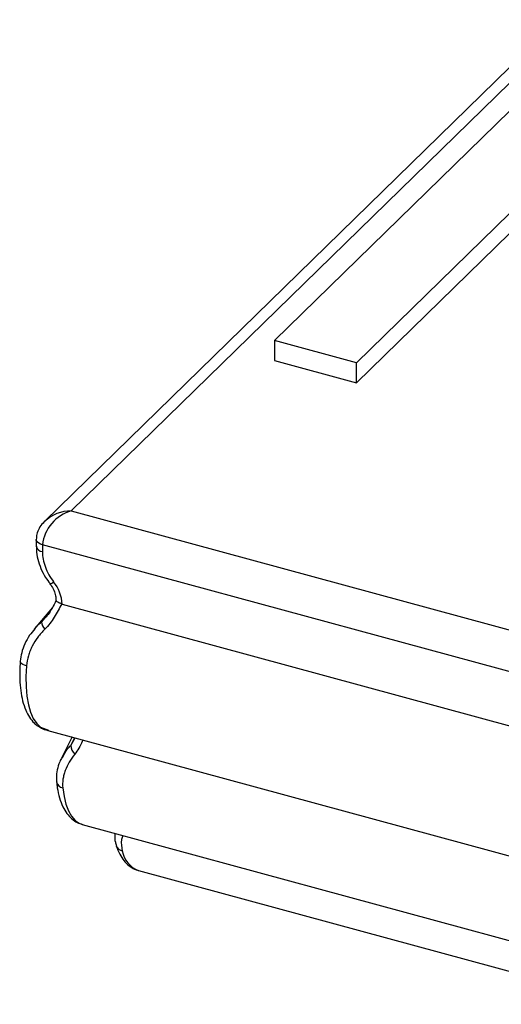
# Paper-space layout '_Trimétrica' of a CAD drawing. Header units: millimetres. Extents: x -803 to -617, y -674 to 402.
# Tile 1 of 4: x -803 to -720, y -673 to -504. Entities that reach past the tile are written whole.
import ezdxf

# ---------------------------------------------------------------- set-up
doc = ezdxf.new("R2010")
doc.units = ezdxf.units.MM

psp = doc.layouts.new('_Trimétrica')

# ---------------------------------------------------------------- linework, layer by layer
at = {"color": 7, "linetype": 'Continuous', "lineweight": 25}
for p, q in [((-744.59, -562.87), (-660.58, -480.88)), ((-744.59, -566.3), (-660.58, -484.3)), ((-714.66, -508.47), (-798.4, -590.19)), ((-758.74, -559.02), (-714.66, -516)), ((-744.59, -562.87), (-758.74, -559.02)), ((-758.74, -559.02), (-758.74, -562.45)), ((-758.74, -562.45), (-744.59, -566.3)), ((-744.59, -566.3), (-744.59, -562.87)), ((-793.8, -588.41), (-714.2, -610.04)), ((-799.85, -593.34), (-799.85, -594.51)), ((-713.88, -617.32), (-798.78, -594.25)), ((-798.78, -594.25), (-798.78, -595.43)), ((-795.38, -604.47), (-717.29, -625.69)), ((-797.07, -605.04), (-800.23, -608.81)), ((-798.93, -607.53), (-798.17, -606.64)), ((-799.12, -625.71), (-797.74, -626.25)), ((-797.88, -626.26), (-713.55, -649.18)), ((-793.67, -627.4), (-795.46, -630.92)), ((-791.91, -642.49), (-707.01, -665.57)), ((-782.22, -650.42), (-697.31, -673.5))]:
    psp.add_line(p, q, dxfattribs=at)
at = {"color": 8, "linetype": 'Continuous', "lineweight": 25}
for p, q in [((-714.66, -511.17), (-793.8, -588.41)), ((-797.62, -605.94), (-798.93, -607.53)), ((-793.25, -627.52), (-793.9, -628.84)), ((-793.9, -628.84), (-793.11, -627.55))]:
    psp.add_line(p, q, dxfattribs=at)
at = {"color": 8, "linetype": 'Continuous', "lineweight": 25, "flags": 128}
for points in [[(-798.78, -594.25), (-799.11, -594.14), (-799.39, -594), (-799.61, -593.83), (-799.76, -593.64), (-799.84, -593.44), (-799.85, -593.34)], [(-801.54, -615.13), (-801.87, -615.02), (-802.15, -614.9), (-802.37, -614.76), (-802.52, -614.6), (-802.6, -614.45), (-802.61, -614.34)], [(-795.27, -636.17), (-795.06, -637.66), (-794.73, -638.99), (-794.3, -640.13), (-793.77, -641.06), (-793.15, -641.78), (-792.45, -642.28), (-791.91, -642.49)]]:
    psp.add_lwpolyline(points, dxfattribs=at)
at = {"color": 7, "linetype": 'Continuous', "lineweight": 25, "flags": 128}
for points in [[(-801.54, -615.13), (-801.63, -616.99), (-801.61, -618.75), (-801.47, -620.37), (-801.21, -621.84), (-800.84, -623.12), (-800.36, -624.2), (-799.78, -625.07), (-799.12, -625.71)], [(-799.12, -625.71), (-799.45, -625.58), (-799.67, -625.45)]]:
    psp.add_lwpolyline(points, dxfattribs=at)
at = {"color": 7, "linetype": 'Continuous', "lineweight": 25}
for centre, radius, start, end in [((-791.95, -595.04), 6.88, 105.5997, 173.4349), ((-802.16, -604.91), 6.8, 3.7278, 38.6545), ((-796.89, -607.38), 2.05, 184.2453, 224.0118), ((-791.78, -628.8), 2.12, 181.0011, 227.6079)]:
    psp.add_arc(centre, radius, start, end, dxfattribs=at)
at = {"color": 8, "linetype": 'Continuous', "lineweight": 25}
for centre, radius, start, end in [((-793.8, -595.21), 6.8, 89.997, 132.8176), ((-798.69, -594.23), 1.2, 193.9605, 265.4877), ((-797.61, -599.9), 1.07, 275.9123, 315.1798), ((-795.1, -634.91), 1.27, 192.584, 262.3153), ((-784.69, -645.65), 1.44, 199.6985, 257.8874), ((-780.63, -646.28), 4.44, 190.075, 248.99)]:
    psp.add_arc(centre, radius, start, end, dxfattribs=at)
at = {"color": 7, "linetype": 'Continuous', "lineweight": 25}
for points, knots in [([(-798.39, -590.23), (-798.49, -590.32), (-798.89, -590.66), (-799.37, -591.4), (-799.78, -592.37), (-799.83, -593.03), (-799.85, -593.34)], [0, 0, 0, 0, 0.111078, 0.434306, 0.737412, 1, 1, 1, 1]), ([(-799.82, -594.52), (-799.82, -594.73), (-799.85, -595.46), (-799.61, -596.76), (-799.08, -598.35), (-798.37, -599.78), (-797.75, -600.6), (-797.48, -600.95)], [0, 0, 0, 0, 0.094842, 0.332385, 0.575528, 0.817878, 1, 1, 1, 1]), ([(-798.78, -595.43), (-798.78, -595.86), (-798.74, -596.31), (-798.57, -597.2), (-798.45, -597.65), (-798.11, -598.55), (-797.71, -599.43), (-797.16, -600.26), (-796.85, -600.66)], [0, 0, 0, 0, 0.25, 0.25, 0.5, 0.5, 0.75, 1, 1, 1, 1]), ([(-797.5, -600.97), (-797.4, -601.11), (-797.08, -601.56), (-796.69, -602.34), (-796.45, -603.21), (-796.45, -603.67), (-796.46, -603.87)], [0, 0, 0, 0, 0.151056, 0.459946, 0.767595, 1, 1, 1, 1]), ([(-795.46, -604.44), (-795.85, -605.22), (-796.26, -605.99), (-797.21, -607.5), (-797.74, -608.2), (-798.36, -608.8)], [0, 0, 0, 0, 0.5, 0.5, 1, 1, 1, 1]), ([(-796.43, -603.82), (-796.49, -603.95), (-796.75, -604.5), (-797.26, -605.42), (-797.83, -606.33), (-798.2, -606.73), (-798.3, -606.84)], [0, 0, 0, 0, 0.126093, 0.533635, 0.878063, 1, 1, 1, 1]), ([(-795.46, -604.44), (-795.63, -604.38), (-795.97, -604.25), (-796.29, -604.07), (-796.45, -603.94), (-796.42, -603.88), (-796.42, -603.87)], [0, 0, 0, 0, 0.283653, 0.56706, 0.858247, 1, 1, 1, 1]), ([(-800.12, -608.75), (-800.43, -609.12), (-801.1, -609.91), (-801.85, -611.31), (-802.41, -612.82), (-802.54, -613.85), (-802.61, -614.34)], [0, 0, 0, 0, 0.226795, 0.496819, 0.758801, 1, 1, 1, 1]), ([(-798.36, -608.8), (-798.81, -609.24), (-799.22, -609.71), (-799.95, -610.69), (-800.27, -611.2), (-800.68, -612.01), (-800.81, -612.29), (-801.03, -612.84), (-801.13, -613.12), (-801.38, -613.97), (-801.49, -614.54), (-801.54, -615.13)], [0, 0, 0, 0, 0.25, 0.25, 0.5, 0.5, 0.625, 0.625, 0.75, 0.75, 1, 1, 1, 1]), ([(-802.61, -614.34), (-802.64, -614.71), (-802.71, -615.79), (-802.72, -617.51), (-802.56, -619.43), (-802.23, -621.2), (-801.73, -622.73), (-801.06, -624), (-800.36, -624.89), (-799.85, -625.3), (-799.67, -625.45)], [0, 0, 0, 0, 0.07561, 0.220368, 0.366508, 0.514827, 0.665926, 0.802258, 0.927785, 1, 1, 1, 1]), ([(-799.66, -625.44), (-799.43, -625.59), (-798.9, -625.94), (-798.25, -626.18), (-797.81, -626.26), (-797.74, -626.28)], [0, 0, 0, 0, 0.395395, 0.893693, 1, 1, 1, 1]), ([(-795.42, -630.94), (-795.55, -631.18), (-795.92, -631.86), (-796.25, -633.05), (-796.43, -634.24), (-796.34, -634.95), (-796.31, -635.19)], [0, 0, 0, 0, 0.18162, 0.517206, 0.836667, 1, 1, 1, 1]), ([(-793.21, -630.37), (-793.57, -630.81), (-793.89, -631.27), (-794.44, -632.2), (-794.67, -632.69), (-794.94, -633.43), (-795.02, -633.68), (-795.15, -634.18), (-795.2, -634.43), (-795.31, -635.18), (-795.32, -635.67), (-795.27, -636.17)], [0, 0, 0, 0, 0.25, 0.25, 0.5, 0.5, 0.625, 0.625, 0.75, 0.75, 1, 1, 1, 1]), ([(-796.34, -635.19), (-796.3, -635.51), (-796.19, -636.46), (-795.87, -637.92), (-795.32, -639.4), (-794.61, -640.61), (-793.77, -641.52), (-792.86, -642.18), (-792.18, -642.38), (-791.88, -642.47)], [0, 0, 0, 0, 0.090669, 0.267423, 0.447122, 0.605304, 0.750574, 0.886686, 1, 1, 1, 1]), ([(-786.24, -644.03), (-786.26, -644.13), (-786.34, -644.62), (-786.29, -645.34), (-786.08, -645.93), (-786.01, -646.12)], [0, 0, 0, 0, 0.140225, 0.706121, 1, 1, 1, 1]), ([(-786.05, -646.14), (-785.95, -646.41), (-785.69, -647.15), (-785.14, -648.2), (-784.35, -649.21), (-783.42, -649.93), (-782.67, -650.34), (-782.24, -650.4), (-782.18, -650.41)], [0, 0, 0, 0, 0.13255, 0.364395, 0.577929, 0.776065, 0.966735, 1, 1, 1, 1])]:
    psp.add_open_spline(points, degree=3, knots=knots, dxfattribs=at)
psp.add_open_spline([(-795.38, -604.47), (-795.41, -604.46), (-795.43, -604.45), (-795.46, -604.44)], degree=3, dxfattribs=at)
at = {"color": 8, "linetype": 'Continuous', "lineweight": 25}
for points, knots in [([(-800.16, -608.87), (-800.03, -608.67), (-799.7, -608.17), (-799.22, -607.77), (-798.93, -607.53)], [0, 0, 0, 0, 0.394543, 1, 1, 1, 1]), ([(-791.82, -627.91), (-791.85, -628), (-792.2, -628.94), (-792.73, -629.69), (-793.21, -630.37)], [0, 0, 0, 0, 0.099081, 1, 1, 1, 1]), ([(-795.35, -630.98), (-795.09, -630.45), (-794.72, -629.68), (-794.09, -629.03), (-793.9, -628.84)], [0, 0, 0, 0, 0.7003572, 1, 1, 1, 1]), ([(-784.92, -644.39), (-785, -644.62), (-785.3, -645.54), (-785.13, -646.41), (-785, -647.06)], [0, 0, 0, 0, 0.252456, 1, 1, 1, 1])]:
    psp.add_open_spline(points, degree=3, knots=knots, dxfattribs=at)

doc.saveas('drawing.dxf')
